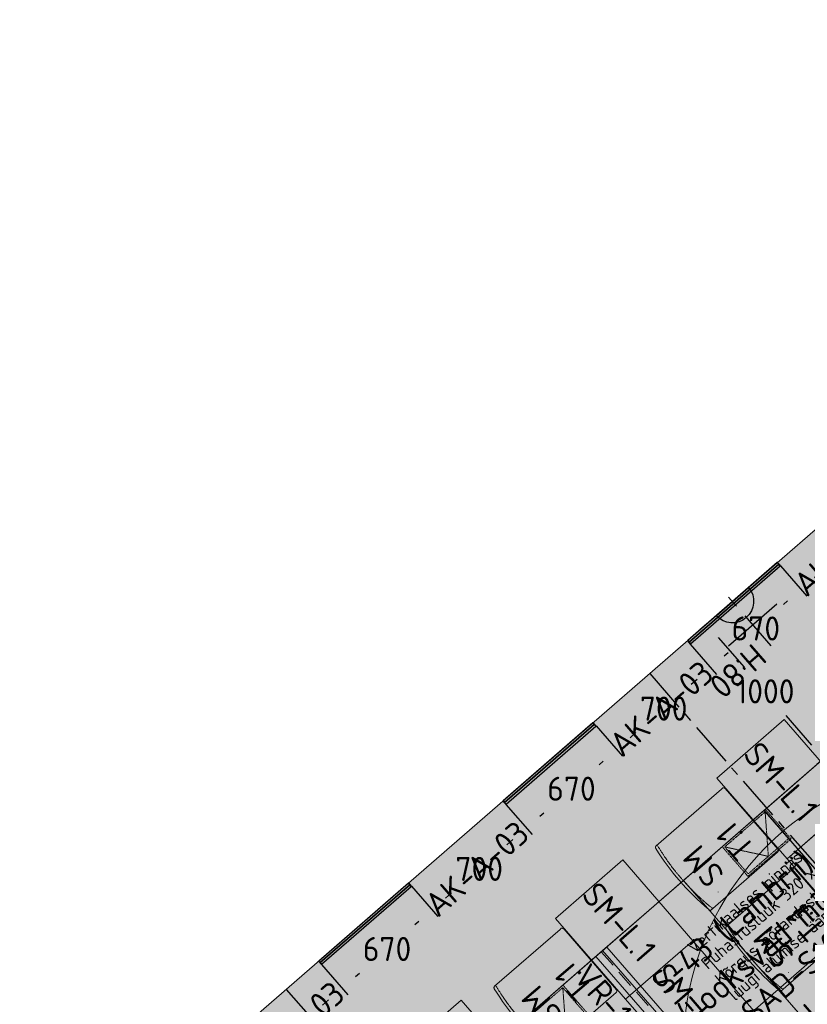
# Model space of a CAD drawing. Header units: millimetres. Extents: x -3074 to 179405, y -22 to 114374.
# Tile 48 of 184: x 129744 to 134160, y 83345 to 88867. Entities that reach past the tile are written whole.
import ezdxf

# ---------------------------------------------------------------- set-up
doc = ezdxf.new("R2010")
doc.units = ezdxf.units.MM
for name, pattern in [('Center', [400, 250, -50, 50, -50]), ('Hidden', [4, 2, -2]), ('Hidden 100.00_ 50.00', [150, 100, -50])]:
    doc.linetypes.add(name, pattern=pattern)
doc.layers.get('0').update_dxf_attribs({"true_color": 0x000000})
for name, color, linetype, true_color in [('_SA-ELEKTER_pistikupesad', 7, 'Continuous', 0x9900cc), ('_SA-LAGI_DIM', 250, 'Continuous', 0x333333), ('_SA-SEIN_tekst', 250, 'Continuous', 0x333333), ('_SA-SISUSTUS_tekst', 7, 'Continuous', 0x7f4f3f), ('_SA-VALGUSTUS_abi', 7, 'Center', 0xff9f7f), ('Default', 7, 'Continuous', 0x000000)]:
    doc.layers.add(name, color=color, linetype=linetype, true_color=true_color)
for name, color, linetype, lineweight, true_color in [('_SA-ELEKTER_tekst', 7, 'Continuous', 9, 0x9900cc), ('_SA-LAGI', 7, 'Continuous', 9, 0x5b5b5b), ('_SA-LAGI_eriosade seadmed', 7, 'Continuous', 5, 0x9900cc), ('_SA-LAGI_hatch', 7, 'Continuous', 5, 0x787878), ('_SA-PORAND', 7, 'Continuous', 9, 0x5b5b5b), ('_SA-PORAND_hatch', 254, 'Continuous', 9, 0xbebebe), ('_SA-SEIN', 250, 'Continuous', 30, 0x333333), ('_SA-SEIN_dim', 1, 'Continuous', 13, 0xff0000), ('_SA-SISUSTUS_lahtine', 7, 'Continuous', 18, 0x7f4f3f), ('_SA-VALGUSTUS', 20, 'Continuous', 13, 0xff3f00), ('_SA-VALGUSTUS_valgusgrupid', 240, 'Continuous', 9, 0xff003f)]:
    doc.layers.add(name, color=color, linetype=linetype, lineweight=lineweight, true_color=true_color)
doc.styles.add('DIN Pro Light-Light', font='txt')
doc.styles.add('DIN Pro Medium-Medium', font='txt')
doc.dimstyles.new('INP_100_DIM', dxfattribs={"dimtxt": 135, "dimasz": 100, "dimexe": 50, "dimexo": 0.5, "dimgap": 20, "dimtad": 0, "dimtih": 1, "dimtoh": 1, "dimdec": 0, "dimzin": 1, "dimdsep": 46, "dimtxsty": 'DIN Pro Light-Light', "dimcen": 2.5, "dimadec": 1, "dimazin": 1, "dimtfac": 1, "dimtdec": 4, "dimtix": 1, "dimtofl": 0, "dimtmove": 1, "dimatfit": 3, "dimfxl": 1, "dimtolj": 1, "dimtzin": 1, "dimarcsym": 0})

# ---------------------------------------------------------------- blocks, each defined once
blk = doc.blocks.new('_SA pistik(syvistatud) x1')
at = {"linetype": 'ByBlock', "lineweight": -2}
blk.add_hatch(color=0, dxfattribs=at).paths.add_polyline_path([(-80.2, 0), (80, 0), (80, 1.8), (79.9, 3.5), (79.8, 5.3), (79.6, 7.1), (79.4, 9), (79.2, 10.8), (78.9, 12.6), (78.5, 14.5), (78.1, 16.3), (77.7, 18.2), (77.2, 20), (76.7, 21.9), (76.1, 23.7), (75.5, 25.5), (74.8, 27.4), (74.1, 29.2), (73.3, 31), (72.5, 32.8), (71.7, 34.6), (70.7, 36.4), (69.8, 38.2), (68.8, 39.9), (67.7, 41.7), (66.6, 43.4), (65.5, 45), (64.3, 46.7), (63, 48.3), (61.7, 49.9), (60.4, 51.5), (59.1, 53), (57.6, 54.5), (56.2, 56), (54.7, 57.4), (53.2, 58.8), (51.7, 60.1), (50.1, 61.4), (48.5, 62.7), (46.8, 63.9), (45.1, 65.1), (43.4, 66.2), (41.7, 67.3), (40, 68.3), (38.2, 69.3), (36.5, 70.3), (34.7, 71.2), (32.8, 72), (31, 72.8), (29.2, 73.5), (27.4, 74.2), (25.5, 74.9), (23.7, 75.5), (21.8, 76), (19.9, 76.5), (18.1, 77), (16.2, 77.4), (14.4, 77.8), (12.5, 78.1), (10.7, 78.4), (8.9, 78.6), (7.1, 78.8), (5.3, 78.9), (3.5, 79), (1.7, 79.1), (-0.1, 79.1), (-1.9, 79.1), (-3.6, 79), (-5.4, 78.9), (-7.2, 78.8), (-9.1, 78.6), (-10.9, 78.4), (-12.7, 78.1), (-14.6, 77.8), (-16.4, 77.4), (-18.3, 77), (-20.1, 76.5), (-22, 76), (-23.8, 75.5), (-25.7, 74.9), (-27.5, 74.2), (-29.4, 73.5), (-31.2, 72.8), (-33, 72), (-34.8, 71.2), (-36.6, 70.3), (-38.4, 69.3), (-40.2, 68.3), (-41.9, 67.3), (-43.6, 66.2), (-45.3, 65.1), (-47, 63.9), (-48.6, 62.7), (-50.3, 61.4), (-51.8, 60.1), (-53.4, 58.8), (-54.9, 57.4), (-56.4, 56), (-57.8, 54.5), (-59.2, 53), (-60.6, 51.5), (-61.9, 49.9), (-63.2, 48.3), (-64.4, 46.7), (-65.6, 45), (-66.8, 43.4), (-67.9, 41.7), (-69, 39.9), (-70, 38.2), (-70.9, 36.4), (-71.8, 34.6), (-72.7, 32.8), (-73.5, 31), (-74.3, 29.2), (-75, 27.4), (-75.7, 25.5), (-76.3, 23.7), (-76.9, 21.9), (-77.4, 20), (-77.9, 18.2), (-78.3, 16.3), (-78.7, 14.5), (-79.1, 12.6), (-79.4, 10.8), (-79.6, 9), (-79.8, 7.1), (-80, 5.3), (-80.1, 3.5), (-80.2, 1.8)], flags=0)
at = {"color": 0, "linetype": 'ByBlock', "lineweight": -2}
for p, q in [((0, 70.7), (0, 218.6)), ((-120, 114.6), (120, 114.6)), ((0, 22), (0, -22)), ((22, 0), (-22, 0))]:
    blk.add_line(p, q, dxfattribs=at)
blk.add_lwpolyline([(-80.2, 0), (80, 0, 0.986995)], format="xyb", close=True, dxfattribs=at)
blk = doc.blocks.new('SM-L.1')
at = {"color": 0, "lineweight": -2}
blk.add_lwpolyline([(-303.9, 0), (-303.9, -500), (296.1, -500), (296.1, 0)], close=True, dxfattribs=at)
at = {"color": 0, "linetype": 'ByBlock', "lineweight": -2, "extrusion": (0, 0, -1), "insert": (301.5, -176.7), "char_height": 135, "width": 1416.393, "attachment_point": 1, "text_direction": (-1, 0, 0), "style": 'DIN Pro Medium-Medium'}
blk.add_mtext('SM-L.1', dxfattribs=at)
blk = doc.blocks.new('SM-T.1')
at = {"color": 0, "lineweight": -2}
blk.add_line((-189.7, -122.2), (-190.8, -122.2), dxfattribs=at)
blk.add_lwpolyline([(-240.5, -519.5, 0.431685), (-229.3, -531.9), (221.7, -532.1), (222, -532.1), (222.2, -532.1), (222.5, -532.1), (222.8, -532.1), (223.1, -532), (223.4, -532), (223.7, -531.9), (223.9, -531.9), (224.2, -531.8), (224.5, -531.8), (224.8, -531.7), (225.1, -531.6), (225.3, -531.5), (225.6, -531.4), (225.9, -531.3), (226.2, -531.2), (226.4, -531), (226.7, -530.9), (226.9, -530.8), (227.2, -530.6), (227.5, -530.5), (227.7, -530.3), (227.9, -530.2), (228.2, -530), (228.4, -529.8), (228.6, -529.6), (228.9, -529.4), (229.1, -529.3), (229.3, -529.1), (229.5, -528.9), (229.7, -528.7), (229.9, -528.4), (233, -525), (233.1, -524.8), (233.2, -524.7), (233.2, -524.7), (233.2, -524.7), (233.2, -524.7), (233.2, -524.7), (233.2, -524.7), (233.2, -524.7), (233.2, -524.7), (233.2, -524.7), (233.2, -524.7), (233.2, -524.7), (233.2, -524.7), (233.2, -524.7), (233.2, -524.7), (233.2, -524.7), (233.2, -524.7), (233.2, -524.6), (233.2, -524.4), (233.4, -515.3), (233.6, -28.9), (233.6, -28.7), (233.6, -28.5), (233.5, -28.3), (233.5, -28), (233.5, -27.8), (233.4, -27.6), (233.4, -27.3), (233.3, -27.1), (233.3, -26.9), (233.2, -26.7), (233.1, -26.4), (233.1, -26.2), (233, -26), (232.9, -25.7), (232.8, -25.5), (232.7, -25.3), (232.6, -25.1), (232.5, -24.8), (232.4, -24.6), (232.3, -24.4), (232.2, -24.2), (232, -24), (231.9, -23.7), (231.8, -23.5), (231.6, -23.3), (231.5, -23.1), (231.3, -22.9), (231.1, -22.7), (231, -22.5), (230.8, -22.3), (230.6, -22.1), (230.5, -21.9), (230.3, -21.7), (230.1, -21.5), (229.9, -21.4), (229.7, -21.2), (229.5, -21), (229.3, -20.9), (229.1, -20.7), (228.9, -20.5), (228.7, -20.4), (228.5, -20.2), (228.3, -20.1), (228, -20), (227.8, -19.8), (227.6, -19.7), (227.4, -19.6), (227.1, -19.5), (226.9, -19.3), (226.7, -19.2), (226.5, -19.1), (226.2, -19), (226, -18.9), (225.7, -18.8), (225.5, -18.8), (225.3, -18.7), (225, -18.6), (224.8, -18.5), (224.6, -18.5), (224.3, -18.4), (224.1, -18.3), (223.8, -18.3), (223.6, -18.3), (223.4, -18.2), (195.4, -14), (167.4, -10.3), (139.5, -7.1), (111.6, -4.6), (83.8, -2.6), (56, -1.2), (28.3, -0.3), (0.6, 0), (-27.7, -0.3), (-56.2, -1.1), (-84.8, -2.5), (-113.6, -4.5), (-142.6, -7), (-171.8, -10.1), (-201.1, -13.8), (-230.6, -18), (-237.4, -19.2), (-239.1, -19.6), (-239.5, -19.7), (-239.7, -19.7), (-239.8, -19.8), (-240, -19.8), (-240, -19.8), (-240.1, -19.8), (-240.1, -19.9), (-240.1, -19.9), (-240.2, -19.9), (-240.2, -19.9), (-240.2, -19.9), (-240.2, -19.9), (-240.2, -19.9), (-240.2, -19.9), (-240.2, -19.9), (-240.2, -19.9), (-240.2, -19.9), (-240.2, -19.9), (-240.2, -19.9), (-240.2, -19.9), (-240.2, -19.9), (-240.3, -19.9), (-240.3, -19.9), (-240.3, -19.9), (-240.3, -19.9), (-240.3, -20), (-240.3, -20), (-240.3, -20), (-240.3, -20), (-240.3, -20), (-240.3, -20.5), (-240.5, -59)], format="xyb", close=True, dxfattribs=at)
blk.add_open_spline([(-240.5, -37.6), (-182.5, -27), (-64.7, -16.1), (54.8, -15.5), (173, -26.1), (233.6, -36.7)], degree=2, knots=[0.019398, 0.019398, 0.019398, 1, 2, 3, 3.984807, 3.984807, 3.984807], dxfattribs=at)
at = {"color": 0, "linetype": 'ByBlock', "lineweight": -2, "insert": (-140, -86.3), "char_height": 135, "width": 765.738, "attachment_point": 1, "rotation": 359.473, "style": 'DIN Pro Medium-Medium'}
blk.add_mtext('{\\fDIN Pro;SM}\\P{\\fDIN Pro;T.1}\\P', dxfattribs=at)
blk = doc.blocks.new('*D214')
at = {"layer": '_SA-SEIN_dim', "color": 0, "lineweight": -2}
for p, q in [((134537.7, 86264.1), (134685.5, 86094.2)), ((134577.2, 86066.3), (134543.6, 86037.1)), ((134009.4, 85804.9), (134157.2, 85634.9)), ((134199.8, 85738.2), (134233.4, 85767.4))]:
    blk.add_line(p, q, dxfattribs=at)
at = {"layer": '_SA-SEIN_dim', "color": 0}
for points in [[(134588.1, 86053.7), (134566.2, 86078.9), (134652.6, 86131.9)], [(134188.9, 85750.8), (134210.8, 85725.7), (134124.4, 85672.6)]]:
    blk.add_solid(points, dxfattribs=at)
at = {"layer": 'Defpoints', "color": 0}
for p in [(134537.4, 86264.5), (134652.6, 86131.9), (134009.1, 85805.3)]:
    blk.add_point(p, dxfattribs=at)
at = {"layer": '_SA-SEIN_dim', "color": 0, "insert": (134388.5, 85902.3), "char_height": 135, "attachment_point": 5, "style": 'DIN Pro Light-Light'}
blk.add_mtext('\\A1;700', dxfattribs=at)
blk = doc.blocks.new('*D215')
at = {"layer": '_SA-SEIN_dim', "color": 0, "lineweight": -2}
for p, q in [((134009.4, 85804.9), (134157.2, 85634.9)), ((134048.9, 85607), (134026.7, 85587.7)), ((133503.7, 85365.3), (133651.5, 85195.3)), ((133694.2, 85298.6), (133716.4, 85318))]:
    blk.add_line(p, q, dxfattribs=at)
at = {"layer": '_SA-SEIN_dim', "color": 0}
for points in [[(134059.8, 85594.4), (134038, 85619.6), (134124.4, 85672.6)], [(133683.3, 85311.2), (133705.1, 85286.1), (133618.7, 85233)]]:
    blk.add_solid(points, dxfattribs=at)
at = {"layer": 'Defpoints', "color": 0}
for p in [(134009.1, 85805.3), (134124.4, 85672.6), (133503.4, 85365.7)]:
    blk.add_point(p, dxfattribs=at)
at = {"layer": '_SA-SEIN_dim', "color": 0, "insert": (133871.6, 85452.8), "char_height": 135, "attachment_point": 5, "style": 'DIN Pro Light-Light'}
blk.add_mtext('\\A1;670', dxfattribs=at)
blk = doc.blocks.new('*D216')
at = {"layer": '_SA-SEIN_dim', "color": 0, "lineweight": -2}
for p, q in [((133503.7, 85365.3), (133651.5, 85195.3)), ((133543.3, 85167.4), (133509.7, 85138.3)), ((132975.4, 84906.1), (133123.3, 84736)), ((133165.9, 84839.4), (133199.5, 84868.6))]:
    blk.add_line(p, q, dxfattribs=at)
at = {"layer": '_SA-SEIN_dim', "color": 0}
for points in [[(133554.2, 85154.8), (133532.3, 85180), (133618.7, 85233)], [(133155, 84852), (133176.9, 84826.8), (133090.5, 84773.8)]]:
    blk.add_solid(points, dxfattribs=at)
at = {"layer": 'Defpoints', "color": 0}
for p in [(133503.4, 85365.7), (133618.7, 85233), (132975.1, 84906.5)]:
    blk.add_point(p, dxfattribs=at)
at = {"layer": '_SA-SEIN_dim', "color": 0, "insert": (133354.6, 85003.4), "char_height": 135, "attachment_point": 5, "style": 'DIN Pro Light-Light'}
blk.add_mtext('\\A1;700', dxfattribs=at)
blk = doc.blocks.new('*D217')
at = {"layer": '_SA-SEIN_dim', "color": 0, "lineweight": -2}
for p, q in [((132975.4, 84906.1), (133123.3, 84736)), ((133015, 84708.2), (132992.8, 84688.8)), ((132469.8, 84466.5), (132617.6, 84296.4)), ((132660.3, 84399.8), (132682.5, 84419.1))]:
    blk.add_line(p, q, dxfattribs=at)
at = {"layer": '_SA-SEIN_dim', "color": 0}
for points in [[(133025.9, 84695.6), (133004.1, 84720.7), (133090.5, 84773.8)], [(132649.4, 84412.4), (132671.2, 84387.2), (132584.8, 84334.2)]]:
    blk.add_solid(points, dxfattribs=at)
at = {"layer": 'Defpoints', "color": 0}
for p in [(132975.1, 84906.5), (133090.5, 84773.8), (132469.5, 84466.9)]:
    blk.add_point(p, dxfattribs=at)
at = {"layer": '_SA-SEIN_dim', "color": 0, "insert": (132837.7, 84554), "char_height": 135, "attachment_point": 5, "style": 'DIN Pro Light-Light'}
blk.add_mtext('\\A1;670', dxfattribs=at)
blk = doc.blocks.new('*D218')
at = {"layer": '_SA-SEIN_dim', "color": 0, "lineweight": -2}
for p, q in [((132469.8, 84466.5), (132617.6, 84296.4)), ((132509.4, 84268.6), (132475.8, 84239.4)), ((131941.5, 84007.3), (132089.4, 83837.2)), ((132132, 83940.5), (132165.6, 83969.7))]:
    blk.add_line(p, q, dxfattribs=at)
at = {"layer": '_SA-SEIN_dim', "color": 0}
for points in [[(132520.3, 84256), (132498.4, 84281.2), (132584.8, 84334.2)], [(132121.1, 83953.1), (132143, 83927.9), (132056.6, 83874.9)]]:
    blk.add_solid(points, dxfattribs=at)
at = {"layer": 'Defpoints', "color": 0}
for p in [(132469.5, 84466.9), (132584.8, 84334.2), (131941.2, 84007.7)]:
    blk.add_point(p, dxfattribs=at)
at = {"layer": '_SA-SEIN_dim', "color": 0, "insert": (132320.7, 84104.5), "char_height": 135, "attachment_point": 5, "style": 'DIN Pro Light-Light'}
blk.add_mtext('\\A1;700', dxfattribs=at)
blk = doc.blocks.new('*D219')
at = {"layer": '_SA-SEIN_dim', "color": 0, "lineweight": -2}
for p, q in [((131941.5, 84007.3), (132089.4, 83837.2)), ((131981.1, 83809.3), (131958.9, 83790)), ((131435.8, 83567.7), (131583.7, 83397.6)), ((131626.4, 83500.9), (131648.6, 83520.3))]:
    blk.add_line(p, q, dxfattribs=at)
at = {"layer": '_SA-SEIN_dim', "color": 0}
for points in [[(131992, 83796.7), (131970.2, 83821.9), (132056.6, 83874.9)], [(131615.5, 83513.5), (131637.3, 83488.4), (131550.9, 83435.3)]]:
    blk.add_solid(points, dxfattribs=at)
at = {"layer": 'Defpoints', "color": 0}
for p in [(131941.2, 84007.7), (132056.6, 83874.9), (131435.5, 83568.1)]:
    blk.add_point(p, dxfattribs=at)
at = {"layer": '_SA-SEIN_dim', "color": 0, "insert": (131803.7, 83655.1), "char_height": 135, "attachment_point": 5, "style": 'DIN Pro Light-Light'}
blk.add_mtext('\\A1;670', dxfattribs=at)
blk = doc.blocks.new('*D220')
at = {"layer": '_SA-SEIN_dim', "color": 0, "lineweight": -2}
for p, q in [((131435.8, 83567.7), (131583.7, 83397.6)), ((131475.5, 83369.7), (131441.9, 83340.5)), ((130907.5, 83108.5), (131055.5, 82938.3)), ((131098.1, 83041.7), (131131.7, 83070.8))]:
    blk.add_line(p, q, dxfattribs=at)
at = {"layer": '_SA-SEIN_dim', "color": 0}
for points in [[(131486.4, 83357.1), (131464.5, 83382.3), (131550.9, 83435.3)], [(131087.2, 83054.2), (131109.1, 83029.1), (131022.7, 82976.1)]]:
    blk.add_solid(points, dxfattribs=at)
at = {"layer": 'Defpoints', "color": 0}
for p in [(131435.5, 83568.1), (131550.9, 83435.3), (130907.2, 83108.9)]:
    blk.add_point(p, dxfattribs=at)
at = {"layer": '_SA-SEIN_dim', "color": 0, "insert": (131286.8, 83205.7), "char_height": 135, "attachment_point": 5, "style": 'DIN Pro Light-Light'}
blk.add_mtext('\\A1;700', dxfattribs=at)
blk = doc.blocks.new('*D586')
at = {"layer": '_SA-LAGI_DIM', "color": 0, "lineweight": -2}
for p, q in [((133595.1, 85477.2), (133557.7, 85444.7)), ((133661.1, 85402), (133806.2, 85235)), ((134185.9, 84798.3), (134040.7, 84965.3)), ((134251.1, 84722.5), (134213.7, 84690))]:
    blk.add_line(p, q, dxfattribs=at)
at = {"layer": '_SA-LAGI_DIM', "color": 0}
for points in [[(133673.6, 85413), (133648.5, 85391.1), (133595.5, 85477.5)], [(134173.3, 84787.4), (134198.5, 84809.3), (134251.5, 84722.8)]]:
    blk.add_solid(points, dxfattribs=at)
at = {"layer": 'Defpoints', "color": 0}
for p in [(133595.5, 85477.5), (133595.5, 85477.5), (134251.5, 84722.8)]:
    blk.add_point(p, dxfattribs=at)
at = {"layer": '_SA-LAGI_DIM', "color": 0, "insert": (133923.5, 85100.2), "char_height": 135, "attachment_point": 5, "style": 'DIN Pro Light-Light'}
blk.add_mtext('\\A1;1000', dxfattribs=at)
blk = doc.blocks.new('VR-1.1')
at = {"color": 0, "linetype": 'Hidden 100.00_ 50.00', "lineweight": -2}
blk.add_line((97, -19), (1499, -19), dxfattribs=at)
at = {"color": 0, "lineweight": -2}
blk.add_lwpolyline([(97, -59), (97, 21), (1499, 21), (1499, -59)], close=True, dxfattribs=at)
at = {"color": 0, "lineweight": -2, "insert": (97, -102.5), "char_height": 135, "width": 1330.82, "attachment_point": 1, "style": 'DIN Pro Medium-Medium'}
blk.add_mtext('VR-1.1', dxfattribs=at)
blk = doc.blocks.new('Vertikaalne puhastusluuk 320 x 220')
at = {"layer": '_SA-LAGI_eriosade seadmed', "linetype": 'Hidden'}
for points in [[(-23.6, 271), (-265.1, 61.1), (-120.8, -105), (120.8, 105)], [(-24.6, 256.9), (-251, 60.1), (-119.8, -90.9), (106.6, 106)]]:
    blk.add_lwpolyline(points, close=True, dxfattribs=at)
blk.add_lwpolyline([(-24.6, 256.9), (-6.6, 7.5), (-251, 60.1)], dxfattribs=at)

msp = doc.modelspace()

# ---------------------------------------------------------------- hatches: boundary and pattern name
at = {"layer": '_SA-LAGI_hatch'}
h = msp.add_hatch(dxfattribs=at)
h.set_pattern_fill('Plus', color=256, scale=100, angle=41, style=0, pattern_type=2)
h.set_pattern_definition([(41, (-9.43, -8.2), (-65.6059, 75.47096), [25, -75]), (131, (8.2, -9.43), (-75.47096, -65.6059), [25, -75])])
h.paths.add_polyline_path([(141444.6, 84324.1), (133693.8, 77586.4), (129744.3, 82129.7), (137495.1, 88867.5), (140165.1, 85796.1), (139863.2, 85533.7), (140781.7, 84477.1), (141083.5, 84739.5)], flags=0)
h.paths.add_polyline_path([(139354.7, 83832.3), (133686.8, 78905.3), (131049.4, 81939.3), (136717.3, 86866.3)], flags=0)
h = msp.add_hatch(dxfattribs=at)
h.set_pattern_fill('Squares', color=256, scale=200, angle=41, style=0, pattern_type=2)
h.set_pattern_definition([(41, (0, 0), (-32.802951, 37.735479), [50, -50]), (131, (0, 0), (-37.735479, -32.802951), [50, -50])])
h.paths.add_polyline_path([(136182, 86401), (138819.4, 83367), (133686.8, 78905.3), (131049.4, 81939.3)], flags=0)
at = {"layer": '_SA-PORAND_hatch', "true_color": 0xf1f1e1}
msp.add_hatch(color=7, dxfattribs=at).paths.add_polyline_path([(137495.1, 88867.5), (138426.8, 87795.8), (138011.7, 87435), (141029.5, 83963.3), (133693.8, 77586.4), (129744.3, 82129.7)], flags=0)

# ---------------------------------------------------------------- linework, layer by layer
at = {"layer": '_SA-LAGI'}
for points in [[(141444.6, 84324.1), (133693.8, 77586.4), (129744.3, 82129.7), (137495.1, 88867.5), (140165.1, 85796.1), (139863.2, 85533.7), (140781.7, 84477.1), (141083.5, 84739.5)], [(139354.7, 83832.3), (133686.8, 78905.3), (131049.4, 81939.3), (136717.3, 86866.3)], [(136182, 86401), (138819.4, 83367), (133686.8, 78905.3), (131049.4, 81939.3)]]:
    msp.add_lwpolyline(points, close=True, dxfattribs=at)
at = {"layer": '_SA-LAGI_hatch'}
for points in [[(133917.9, 84432.8), (134370.7, 84826.5), (134902.1, 84215.2), (134449.3, 83821.5)], [(133465.4, 84039.5), (133918.3, 84433.1), (134449.7, 83821.8), (133996.9, 83428.2)], [(133012.6, 83645.9), (133465.4, 84039.5), (133996.9, 83428.2), (133544, 83034.5)], [(134449.7, 83821.8), (135237, 82916.2), (134784.5, 82522.8), (133996.9, 83428.2)], [(132559.8, 83252.2), (133012.6, 83645.9), (133544, 83034.5), (133091.2, 82640.9)], [(133996.9, 83428.2), (134784.1, 82522.5), (134331.7, 82129.2), (133544, 83034.5)]]:
    msp.add_lwpolyline(points, close=True, dxfattribs=at)
at = {"layer": '_SA-PORAND'}
msp.add_lwpolyline([(137495.1, 88867.5), (138426.8, 87795.8), (138011.7, 87435), (141029.5, 83963.3), (133693.8, 77586.4), (129744.3, 82129.7)], close=True, dxfattribs=at)
at = {"layer": '_SA-SEIN'}
for points in [[(133489.2, 85385.1), (133497, 85376.1), (133999.7, 85813), (133991.8, 85822.1)], [(133993.3, 85823.4), (133991.8, 85822.1), (134007.6, 85803.9), (134009.1, 85805.3)], [(133497, 85376.1), (133504.9, 85367), (134007.6, 85803.9), (133999.7, 85813)], [(133489.2, 85385.1), (133487.7, 85383.8), (133503.4, 85365.7), (133504.9, 85367)], [(132455.2, 84486.3), (132463.1, 84477.3), (132965.7, 84914.2), (132957.9, 84923.3)], [(132463.1, 84477.3), (132471, 84468.2), (132973.6, 84905.1), (132965.7, 84914.2)], [(132959.4, 84924.6), (132957.9, 84923.3), (132973.6, 84905.1), (132975.1, 84906.5)], [(132455.2, 84486.3), (132453.7, 84485), (132469.5, 84466.9), (132471, 84468.2)], [(131421.3, 83587.5), (131429.1, 83578.5), (131931.8, 84015.4), (131923.9, 84024.5)], [(131429.1, 83578.5), (131437, 83569.4), (131939.6, 84006.3), (131931.8, 84015.4)], [(131925.4, 84025.8), (131923.9, 84024.5), (131939.6, 84006.3), (131941.2, 84007.7)], [(131421.3, 83587.5), (131419.8, 83586.2), (131435.5, 83568.1), (131437, 83569.4)]]:
    msp.add_lwpolyline(points, close=True, dxfattribs=at)
at = {"layer": '_SA-VALGUSTUS_abi'}
for p, q in [((133276.3, 85200.1), (137232.4, 80649.2)), ((131238.6, 83428.8), (135194.7, 78877.9))]:
    msp.add_line(p, q, dxfattribs=at)
at = {"layer": '_SA-VALGUSTUS_valgusgrupid', "extrusion": (0, 0, -1)}
for centre, radius, start, end in [((-140914.9, 80126.4), 6489.6, 347.87392, 66.78265), ((-135059, 83103.5), 1594, 0.2414, 97.7586)]:
    msp.add_arc(centre, radius, start, end, dxfattribs=at)

# ---------------------------------------------------------------- block references
at = {"layer": '_SA-ELEKTER_pistikupesad', "xscale": -1.5, "yscale": 1.5, "zscale": 1.5, "rotation": 220.9999981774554}
msp.add_blockref('_SA pistik(syvistatud) x1', (133740.4, 85603.5), dxfattribs=at)
at = {"layer": '_SA-SISUSTUS_lahtine', "xscale": -1, "rotation": 310.9999998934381}
for p in [(134225.2, 84718.3), (134618.8, 84265.5), (133319.5, 83931), (133713.1, 83478.2), (132413.9, 83143.8)]:
    msp.add_blockref('SM-L.1', p, dxfattribs=at)
at = {"layer": '_SA-SISUSTUS_lahtine', "rotation": 130.9999998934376}
for p in [(133443.5, 84038.3), (133837.2, 83585.4), (132537.9, 83251)]:
    msp.add_blockref('SM-T.1', p, dxfattribs=at)
at = {"layer": '_SA-VALGUSTUS', "rotation": 311.0000000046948}
msp.add_blockref('VR-1.1', (132955.7, 83724.9), dxfattribs=at)
at = {"layer": 'Default', "rotation": 5.317887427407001e-12}
for p in [(133948.1, 84167.5), (132813.7, 83181.4)]:
    msp.add_blockref('Vertikaalne puhastusluuk 320 x 220', p, dxfattribs=at)

# ---------------------------------------------------------------- texts
at = {"layer": '_SA-ELEKTER_tekst', "insert": (133942.6, 85273.9), "char_height": 135, "width": 1007.705, "attachment_point": 1, "rotation": 221, "style": 'DIN Pro Light-Light'}
msp.add_mtext('H:80', dxfattribs=at)
at = {"layer": '_SA-LAGI_eriosade seadmed', "insert": (133479.9, 83676.7, 30.1), "char_height": 70, "width": 2841.311, "attachment_point": 1, "rotation": 41, "style": 'DIN Pro Light-Light'}
msp.add_mtext('{\\fDIN Pro;Vertikaalses pinnas:}\\P{\\fDIN Pro;Puhastusluuk 320 x 220}\\P{\\fDIN Pro;Kõrgus põrandast}\\P{\\fDIN Pro;luugi alumise ääreni: 3100 mm}\\P', dxfattribs=at)
at = {"layer": '_SA-SEIN_tekst', "insert": (133272.9, 83491.1), "char_height": 135, "width": 9274.426, "attachment_point": 1, "rotation": 40.6239, "style": 'DIN Pro Medium-Medium'}
msp.add_mtext('{\\fDIN Pro;S-43 (Lambrii) 150mm-1080mm}\\P{\\fDIN Pro;(Jooksvad mõõdud seintes)}\\P{\\fDIN Pro;vt. SAD-S10}\\P{\\fDIN Pro;S-12 (Helehall) Kõik ülejäänud nähtavad seina pinnad}\\P', dxfattribs=at)
at = {"layer": '_SA-SISUSTUS_tekst', "char_height": 135, "width": 1693.77, "attachment_point": 1, "rotation": 40.9865, "style": 'DIN Pro Medium-Medium'}
for insert in [(134069, 85727), (133035.1, 84828.2), (132001.1, 83929.4), (130967.2, 83030.6)]:
    msp.add_mtext('AK-A-03', dxfattribs=dict(at, insert=insert))

# ---------------------------------------------------------------- dimensions: what is measured, and where the dimension line sits
at = {"layer": '_SA-LAGI_DIM'}
dim = msp.add_linear_dim(base=(133595.5, 85477.5), p1=(134251.5, 84722.8), p2=(133595.5, 85477.5), angle=131, dimstyle='INP_100_DIM', override={"dimtxt": 135, "dimasz": 100, "dimexe": 50, "dimexo": 0.5, "dimgap": 20, "dimdec": 0, "dimzin": 1, "dimtxsty": 'DIN Pro Light-Light', "dimsah": 0, "dimcen": 2.5, "dimadec": 1, "dimazin": 1, "dimtix": 0, "dimtmove": 0, "dimtzin": 1}, dxfattribs=at)
dim.commit()
dim.dimension.update_dxf_attribs({"geometry": '*D586', "text_midpoint": (133923.5, 85100.2)})
at = {"layer": '_SA-SEIN_dim'}
for base, p1, p2, picture, middle in [((134652.6, 86131.9), (134009.1, 85805.3), (134537.4, 86264.5), '*D214', (134388.5, 85902.3)), ((134124.4, 85672.6), (133503.4, 85365.7), (134009.1, 85805.3), '*D215', (133871.6, 85452.8)), ((133618.7, 85233), (132975.1, 84906.5), (133503.4, 85365.7), '*D216', (133354.6, 85003.4)), ((133090.5, 84773.8), (132469.5, 84466.9), (132975.1, 84906.5), '*D217', (132837.7, 84554)), ((132584.8, 84334.2), (131941.2, 84007.7), (132469.5, 84466.9), '*D218', (132320.7, 84104.5)), ((132056.6, 83874.9), (131435.5, 83568.1), (131941.2, 84007.7), '*D219', (131803.7, 83655.1)), ((131550.9, 83435.3), (130907.2, 83108.9), (131435.5, 83568.1), '*D220', (131286.8, 83205.7))]:
    dim = msp.add_linear_dim(base=base, p1=p1, p2=p2, angle=41.003, dimstyle='INP_100_DIM', override={"dimtxt": 135, "dimasz": 100, "dimexe": 50, "dimexo": 0.5, "dimgap": 20, "dimdec": 0, "dimzin": 1, "dimtxsty": 'DIN Pro Light-Light', "dimsah": 0, "dimcen": 2.5, "dimadec": 1, "dimazin": 1, "dimtix": 0, "dimtmove": 0, "dimtzin": 1}, dxfattribs=at)
    dim.commit()
    dim.dimension.update_dxf_attribs({"geometry": picture, "text_midpoint": middle})

doc.saveas('drawing.dxf')
